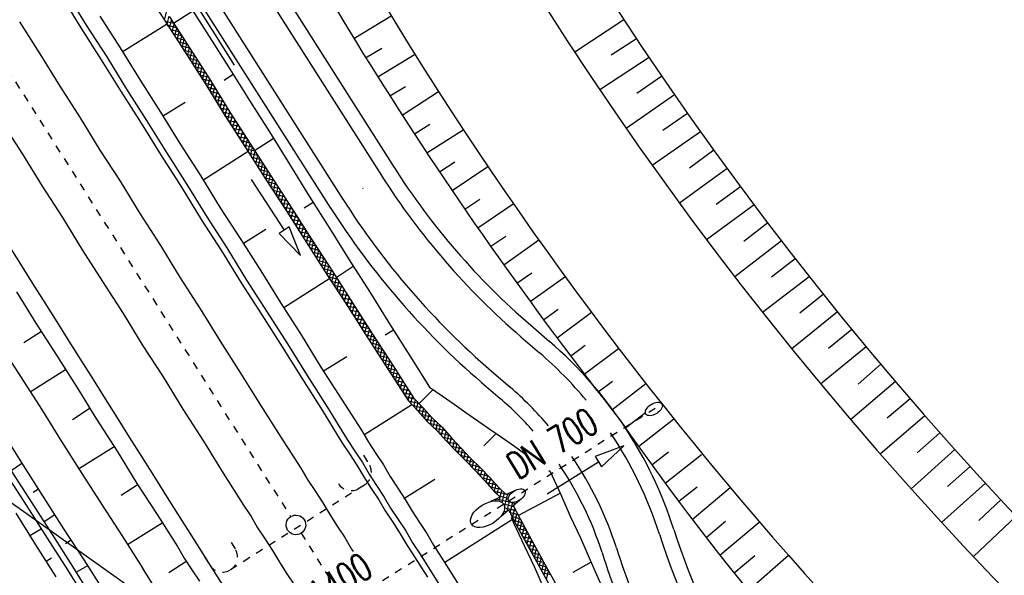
# Model space of a CAD drawing. Extents: x 448150 to 449332, y 437108 to 438384.
# Tile 105 of 172: x 448606 to 448672, y 437634 to 437671. Entities that reach past the tile are written whole.
import ezdxf

# ---------------------------------------------------------------- set-up
doc = ezdxf.new("R2010")
doc.units = 0
doc.header["$LTSCALE"] = 2
doc.header["$MEASUREMENT"] = 0
for name, pattern in [('ACAD_ISO05W100', [0.5, 0.25, -0.25]), ('ACAD_ISO10W100W', [0.5, 0.25, -0.25]), ('AUSGEZOGEN', [0]), ('STRICHLINIEX2', [0.5, 0.25, -0.25])]:
    doc.linetypes.add(name, pattern=pattern)
doc.layers.get('0').update_dxf_attribs({"linetype": 'AUSGEZOGEN'})
for name, color, linetype in [('DB-Bahnachse', 7, 'CONTINUOUS'), ('DB-Boeschungen', 15, 'CONTINUOUS'), ('DB-Durchlässe', 15, 'CONTINUOUS'), ('DB-Flussumverlegungen', 15, 'CONTINUOUS'), ('DB-Gleisachsen', 7, 'CONTINUOUS'), ('DB-GRABEN', 15, 'AUSGEZOGEN'), ('DB-Kabelanlagen', 15, 'CONTINUOUS'), ('DB-LS-Waende', 15, 'CONTINUOUS'), ('DB-Wegboeschungen', 15, 'CONTINUOUS'), ('DB-Wegdurchlässe', 15, 'CONTINUOUS'), ('DB-Wege', 15, 'CONTINUOUS'), ('FBRTOP', 250, 'AUSGEZOGEN'), ('SCHLITZRINNE', 200, 'AUSGEZOGEN'), ('STROMLTG', 4, 'AUSGEZOGEN')]:
    doc.layers.add(name, color=color, linetype=linetype)
doc.styles.add('ROMANS', font='romans.shx', dxfattribs={"width": 0.8})

# ---------------------------------------------------------------- blocks, each defined once
blk = doc.blocks.new('*X213')
at = {"color": 0, "linetype": 'ByBlock'}
for p, q in [((-434341, -433386), (-433806, -432851)), ((-433836, -432936), (-433896, -432875)), ((-437153, -433971), (-436676, -433494)), ((-436453, -433819), (-436758, -433514)), ((-436744, -433881), (-436252, -433388)), ((-436190, -433764), (-436503, -433451)), ((-436341, -433796), (-435844, -433299)), ((-435924, -433712), (-436248, -433387)), ((-435657, -433660), (-435988, -433329)), ((-435943, -433715), (-435441, -433214)), ((-435391, -433608), (-435725, -433274)), ((-435547, -433638), (-435042, -433133)), ((-435127, -433554), (-435463, -433218)), ((-434865, -433498), (-435199, -433164)), ((-435149, -433558), (-434647, -433056)), ((-434602, -433442), (-434932, -433112)), ((-434745, -433472), (-434240, -432967)), ((-434340, -433386), (-434666, -433060)), ((-434078, -433330), (-434400, -433008)), ((-433948, -433142), (-434147, -432943)), ((-440449, -434721), (-439892, -434165)), ((-440014, -434605), (-439486, -434077)), ((-439587, -434503), (-439918, -434172)), ((-439321, -434451), (-439661, -434111)), ((-439596, -434505), (-439091, -434000)), ((-439055, -434399), (-439395, -434059)), ((-439200, -434428), (-438696, -433923)), ((-438789, -434346), (-439128, -434007)), ((-438526, -434291), (-438862, -433955)), ((-438804, -434350), (-438300, -433846)), ((-438263, -434236), (-438596, -433903)), ((-438401, -434265), (-437904, -433768)), ((-438001, -434180), (-438330, -433851)), ((-437745, -434118), (-438063, -433799)), ((-437998, -434180), (-437501, -433683)), ((-437490, -434054), (-437799, -433745)), ((-437576, -434076), (-437098, -433598)), ((-437235, -433991), (-437536, -433690)), ((-436978, -433930), (-437273, -433635)), ((-436715, -433875), (-437013, -433577)), ((-448628, -435264), (-448218, -434853)), ((-448303, -435257), (-447892, -434846)), ((-447755, -435245), (-448148, -434852)), ((-447978, -435250), (-447566, -434838)), ((-447443, -435238), (-447837, -434844)), ((-447653, -435243), (-447241, -434831)), ((-447132, -435232), (-447526, -434837)), ((-447327, -435236), (-446915, -434824)), ((-446820, -435225), (-447215, -434830)), ((-447002, -435229), (-446590, -434817)), ((-446509, -435218), (-446903, -434824)), ((-446677, -435222), (-446265, -434810)), ((-446197, -435212), (-446592, -434817)), ((-446352, -435215), (-445940, -434803)), ((-445886, -435205), (-446280, -434810)), ((-446027, -435208), (-445615, -434796)), ((-445574, -435198), (-445969, -434804)), ((-445701, -435201), (-445290, -434789)), ((-445263, -435192), (-445657, -434797)), ((-445376, -435194), (-444964, -434782)), ((-444951, -435185), (-445346, -434790)), ((-445051, -435187), (-444639, -434775)), ((-444640, -435178), (-445034, -434784)), ((-444726, -435180), (-444314, -434768)), ((-444329, -435170), (-444723, -434777)), ((-444018, -435163), (-444411, -434770)), ((-444400, -435172), (-443989, -434761)), ((-443707, -435156), (-444100, -434763)), ((-444074, -435164), (-443664, -434754)), ((-443396, -435148), (-443788, -434757)), ((-443748, -435157), (-443338, -434747)), ((-443086, -435141), (-443477, -434750)), ((-443422, -435149), (-443013, -434740)), ((-442775, -435134), (-443165, -434743)), ((-443096, -435141), (-442688, -434733)), ((-442464, -435126), (-442854, -434737)), ((-442770, -435134), (-442347, -434710)), ((-442197, -435075), (-442542, -434730)), ((-442441, -435123), (-441944, -434625)), ((-441931, -435023), (-442261, -434692)), ((-442046, -435046), (-441541, -434541)), ((-441664, -434971), (-441999, -434637)), ((-441398, -434919), (-441736, -434582)), ((-441651, -434968), (-441146, -434464)), ((-441132, -434867), (-441472, -434527)), ((-441255, -434891), (-440750, -434386)), ((-440866, -434815), (-441206, -434475)), ((-440601, -434762), (-440939, -434423)), ((-440860, -434814), (-440327, -434281)), ((-440350, -434695), (-440673, -434371)), ((-440099, -434628), (-440421, -434306)), ((-439848, -434561), (-440169, -434239)), ((-472398, -435740), (-472792, -435346)), ((-472086, -435733), (-472481, -435338)), ((-472331, -435738), (-471919, -435326)), ((-471775, -435726), (-472169, -435332)), ((-472006, -435731), (-471594, -435319)), ((-471463, -435719), (-471858, -435325)), ((-471681, -435724), (-471269, -435312)), ((-471152, -435713), (-471546, -435318)), ((-471355, -435717), (-470943, -435305)), ((-470840, -435706), (-471235, -435312)), ((-471030, -435710), (-470618, -435298)), ((-470529, -435699), (-470923, -435305)), ((-470705, -435703), (-470293, -435291)), ((-470217, -435693), (-470612, -435298)), ((-470380, -435696), (-469968, -435284)), ((-469906, -435686), (-470300, -435291)), ((-470055, -435689), (-469636, -435271)), ((-469595, -435679), (-469989, -435285)), ((-469729, -435682), (-469303, -435256)), ((-469284, -435671), (-469682, -435273)), ((-469403, -435674), (-468969, -435240)), ((-468973, -435664), (-469378, -435259)), ((-469077, -435667), (-468636, -435225)), ((-468662, -435657), (-469074, -435245)), ((-468351, -435650), (-468769, -435231)), ((-468752, -435659), (-468303, -435210)), ((-468040, -435642), (-468465, -435218)), ((-468426, -435651), (-467969, -435195)), ((-467729, -435635), (-468161, -435204)), ((-468100, -435644), (-467636, -435180)), ((-467418, -435628), (-467856, -435190)), ((-467774, -435636), (-467318, -435180)), ((-467101, -435627), (-467552, -435176)), ((-467448, -435628), (-467005, -435185)), ((-466783, -435627), (-467229, -435181)), ((-467129, -435627), (-466692, -435190)), ((-466465, -435626), (-466905, -435187)), ((-466810, -435627), (-466379, -435196)), ((-466148, -435626), (-466581, -435192)), ((-466491, -435626), (-466067, -435201)), ((-465830, -435625), (-466257, -435198)), ((-466173, -435626), (-465754, -435207)), ((-465512, -435625), (-465933, -435204)), ((-465854, -435625), (-465441, -435212)), ((-465195, -435624), (-465609, -435209)), ((-465535, -435625), (-465128, -435218)), ((-464878, -435623), (-465286, -435215)), ((-465217, -435624), (-464811, -435218)), ((-464566, -435616), (-464962, -435221)), ((-464897, -435623), (-464486, -435211)), ((-464255, -435609), (-464649, -435215)), ((-464572, -435616), (-464160, -435204)), ((-463943, -435603), (-464338, -435208)), ((-464247, -435609), (-463835, -435197)), ((-463632, -435596), (-464026, -435201)), ((-463922, -435602), (-463510, -435190)), ((-463320, -435589), (-463715, -435195)), ((-463597, -435595), (-463185, -435183)), ((-463009, -435583), (-463403, -435188)), ((-463272, -435588), (-462860, -435176)), ((-462697, -435576), (-463092, -435181)), ((-462946, -435581), (-462534, -435169)), ((-462386, -435569), (-462780, -435175)), ((-462621, -435574), (-462209, -435162)), ((-462074, -435563), (-462469, -435168)), ((-462296, -435567), (-461884, -435155)), ((-461763, -435556), (-462157, -435161)), ((-461971, -435560), (-461559, -435148)), ((-461451, -435549), (-461846, -435155)), ((-461646, -435553), (-461234, -435141)), ((-461140, -435543), (-461534, -435148)), ((-461320, -435546), (-460909, -435134)), ((-460828, -435536), (-461223, -435141)), ((-460995, -435539), (-460583, -435127)), ((-460517, -435529), (-460911, -435135)), ((-460670, -435532), (-460258, -435120)), ((-460205, -435522), (-460600, -435128)), ((-460345, -435525), (-459933, -435114)), ((-459894, -435516), (-460288, -435121)), ((-460020, -435518), (-459608, -435107)), ((-459583, -435508), (-459977, -435114)), ((-459694, -435511), (-459283, -435100)), ((-459272, -435501), (-459665, -435108)), ((-459368, -435503), (-458957, -435093)), ((-458961, -435494), (-459354, -435101)), ((-459042, -435496), (-458632, -435086)), ((-458650, -435487), (-459042, -435094)), ((-458339, -435479), (-458731, -435088)), ((-458717, -435488), (-458307, -435079)), ((-458028, -435472), (-458419, -435081)), ((-458391, -435480), (-457982, -435072)), ((-457717, -435465), (-458108, -435074)), ((-458065, -435473), (-457657, -435065)), ((-457406, -435457), (-457796, -435068)), ((-457739, -435465), (-457331, -435057)), ((-457095, -435451), (-457485, -435061)), ((-457413, -435457), (-457005, -435050)), ((-456783, -435444), (-457174, -435054)), ((-457088, -435451), (-456680, -435042)), ((-456472, -435437), (-456863, -435046)), ((-456763, -435444), (-456354, -435035)), ((-456160, -435431), (-456552, -435039)), ((-456438, -435437), (-456028, -435027)), ((-455849, -435424), (-456241, -435032)), ((-456112, -435430), (-455702, -435019)), ((-455537, -435417), (-455930, -435025)), ((-455787, -435423), (-455376, -435012)), ((-455226, -435411), (-455619, -435017)), ((-455462, -435416), (-455050, -435004)), ((-454914, -435404), (-455308, -435010)), ((-455137, -435409), (-454725, -434997)), ((-454603, -435397), (-454997, -435003)), ((-454812, -435402), (-454400, -434990)), ((-454291, -435390), (-454686, -434996)), ((-454487, -435395), (-454075, -434983)), ((-453980, -435384), (-454374, -434989)), ((-454161, -435388), (-453749, -434976)), ((-453668, -435377), (-454063, -434982)), ((-453836, -435381), (-453424, -434969)), ((-453357, -435370), (-453751, -434976)), ((-453511, -435374), (-453099, -434962)), ((-453045, -435364), (-453440, -434969)), ((-453186, -435367), (-452774, -434955)), ((-452734, -435357), (-453128, -434962)), ((-452861, -435360), (-452449, -434948)), ((-452422, -435350), (-452817, -434956)), ((-452535, -435353), (-452123, -434941)), ((-452111, -435343), (-452505, -434949)), ((-452210, -435345), (-451798, -434934)), ((-451800, -435336), (-452194, -434942)), ((-451884, -435338), (-451473, -434927)), ((-451490, -435328), (-451882, -434936)), ((-451179, -435321), (-451571, -434929)), ((-451558, -435330), (-451148, -434920)), ((-450868, -435314), (-451259, -434922)), ((-451232, -435322), (-450823, -434913)), ((-450557, -435306), (-450948, -434916)), ((-450906, -435315), (-450498, -434906)), ((-450246, -435299), (-450636, -434909)), ((-450581, -435307), (-450172, -434899)), ((-449935, -435292), (-450325, -434902)), ((-450255, -435299), (-449847, -434892)), ((-449624, -435285), (-450013, -434895)), ((-449929, -435292), (-449521, -434884)), ((-449312, -435278), (-449702, -434888)), ((-449604, -435285), (-449195, -434876)), ((-449001, -435272), (-449391, -434881)), ((-449278, -435278), (-448869, -434869)), ((-448689, -435265), (-449080, -434874)), ((-448953, -435271), (-448544, -434861)), ((-448378, -435258), (-448770, -434866)), ((-448066, -435252), (-448459, -434859))]:
    blk.add_line(p, q, dxfattribs=at)
blk = doc.blocks.new('*X214')
at = {"color": 0, "linetype": 'ByBlock'}
for p, q in [((-432699, -433017), (-432527, -432845)), ((-432579, -433215), (-432232, -432868)), ((-432309, -433263), (-431937, -432891)), ((-432014, -433287), (-431634, -432907)), ((-431714, -433305), (-431331, -432922)), ((-431410, -433319), (-431027, -432936)), ((-431106, -433333), (-430723, -432951)), ((-430802, -433348), (-430420, -432965)), ((-430498, -433362), (-430116, -432980)), ((-430194, -433376), (-429812, -432994)), ((-429890, -433390), (-429508, -433008)), ((-429586, -433405), (-429204, -433022)), ((-429282, -433419), (-428900, -433037)), ((-428979, -433433), (-428596, -433051)), ((-428675, -433448), (-428292, -433065)), ((-428371, -433462), (-427988, -433080)), ((-428067, -433476), (-427684, -433094))]:
    blk.add_line(p, q, dxfattribs=at)
blk = doc.blocks.new('*X215')
at = {"color": 0, "linetype": 'ByBlock'}
for p, q in [((-432229, -433270), (-432664, -432834)), ((-431884, -433297), (-432319, -432861)), ((-431550, -433312), (-431974, -432889)), ((-431216, -433328), (-431637, -432907)), ((-430882, -433344), (-431303, -432923)), ((-430548, -433360), (-430969, -432939)), ((-430214, -433375), (-430635, -432955)), ((-429880, -433391), (-430300, -432971)), ((-429547, -433407), (-429967, -432987)), ((-429213, -433422), (-429633, -433002)), ((-428879, -433438), (-429299, -433018)), ((-428545, -433454), (-428965, -433034)), ((-428211, -433469), (-428631, -433049)), ((-427877, -433485), (-428297, -433065)), ((-427543, -433501), (-427963, -433081))]:
    blk.add_line(p, q, dxfattribs=at)
blk = doc.blocks.new('*X227')
at = {"color": 0, "linetype": 'ByBlock'}
for p, q in [((-433928, -433292), (-433478, -432841)), ((-433844, -433526), (-433172, -432854)), ((-433743, -432789), (-433604, -432650)), ((-433091, -433363), (-433734, -432719)), ((-433654, -432481), (-433696, -432440)), ((-433693, -432420), (-433668, -432395)), ((-433312, -433312), (-432822, -432822)), ((-433126, -432807), (-432919, -432600)), ((-432574, -433243), (-433078, -432739)), ((-432923, -432576), (-432994, -432505)), ((-432974, -432337), (-432964, -432328)), ((-433825, -433264), (-433948, -433141)), ((-433433, -433338), (-433836, -432936)), ((-433624, -433466), (-433811, -433279)), ((-432794, -433341), (-433240, -432896)), ((-433062, -433380), (-432699, -433017)), ((-432894, -433530), (-432781, -433418)), ((-432604, -433240), (-432579, -433215)), ((-433895, -433895), (-433872, -433872)), ((-433867, -433859), (-433887, -433839)), ((-433763, -433645), (-433849, -433559)), ((-432730, -433724), (-432826, -433628)), ((-432770, -433725), (-432735, -433690))]:
    blk.add_line(p, q, dxfattribs=at)

msp = doc.modelspace()

# ---------------------------------------------------------------- hatches: boundary and pattern name
at = {"layer": 'SCHLITZRINNE'}
h = msp.add_hatch(dxfattribs=at)
h.set_pattern_fill('_USER', color=256, scale=1.5, angle=45, style=0, pattern_type=0)
h.set_pattern_definition([(0.19809, (448696.2442, 437758.0261), (-0.005186, 1.499991), [])])
edge = h.paths.add_edge_path()
edge.add_arc((450103.943, 439168.643), 1992.851, 225.253931, 225.326505)
edge.add_arc((450104.379, 439169.084), 1993.471, 225.326505, 225.685513)
edge.add_arc((450114.112, 439179.052), 2007.404, 225.685514, 226.043274)
edge.add_arc((450116.374, 439181.397), 2010.661, 226.043274, 226.400342)
edge.add_arc((450108.345, 439172.967), 1999.019, 226.400342, 226.758448)
edge.add_arc((450107.359, 439171.918), 1997.58, 226.758448, 227.116898)
edge.add_arc((450114.22, 439179.306), 2007.663, 227.116898, 227.474446)
edge.add_arc((450112.044, 439176.933), 2004.443, 227.474446, 227.83238)
edge.add_arc((450107.824, 439172.273), 1998.156, 227.83238, 228.190877)
edge.add_arc((450107.663, 439172.094), 1997.915, 228.190877, 228.549748)
edge.add_arc((450107.034, 439171.381), 1996.965, 228.549748, 228.908704)
edge.add_arc((450111.572, 439176.585), 2003.869, 228.908704, 229.265964)
edge.add_arc((450119.093, 439185.318), 2015.394, 229.265964, 229.6222)
edge.add_arc((450115.134, 439180.663), 2009.284, 229.6222, 229.979919)
edge.add_arc((450101.808, 439164.793), 1988.56, 229.979919, 230.339497)
edge.add_arc((450135.905, 439205.921), 2041.985, 230.339497, 230.699144)
edge.add_arc((450015.788, 439059.171), 1852.343, 230.699144, 231.076753)
edge.add_arc((450440.038, 439584.513), 2527.6, 231.076753, 231.41321)
edge.add_arc((449605.176, 438538.206), 1189.037, 231.413211, 231.903765)
edge.add_arc((451876.599, 441435.451), 4870.53, 231.903765, 232.054115)
edge.add_arc((449764.385, 438726.671), 1435.572, 232.054115, 232.331051)
edge.add_arc((663048.573, 714993.472), 350453.466, 232.33105148, 232.33182369)
edge.add_arc((452105.708, 441751.773), 5260.885, 232.331837, 232.33814)
edge.add_arc((1083717.784, 1260087.558), 1038995.508, 232.338139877, 232.338829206)
edge.add_arc((362297.748, 325361.769), 141749.668, 52.33595822, 52.34101086, ccw=False)
edge.add_arc((130991.073, 25697.409), 520301.522, 52.33458173, 52.33595822, ccw=False)
edge.add_arc((597397.743, 629905.021), 242982.187, 232.33379622, 232.33674373)
edge.add_arc((1091510.304, 1270060.009), 1051651.236, 232.336743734, 232.337424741)
edge.add_arc((63904.407, -61307.138), 630166.935, 52.33651599, 52.337652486, ccw=False)
edge.add_line((448950.678, 437541.271), (448965.933, 437529.496))
edge.add_arc((450103.943, 439168.643), 1993.351, 225.253931, 225.326505)
edge.add_arc((450104.379, 439169.084), 1993.971, 225.326505, 225.633952)
h = msp.add_hatch(dxfattribs=at)
h.set_pattern_fill('_USER', color=256, scale=1.5, angle=45, style=0, pattern_type=0)
h.set_pattern_definition([(1.0848, (448717.7677, 437736.8698), (-0.0283982, 1.4997312), [])])
edge = h.paths.add_edge_path()
edge.add_arc((450104.379, 439169.084), 1993.971, 225.677136, 225.685513)
edge.add_arc((450114.112, 439179.052), 2007.904, 225.685514, 226.043274)
edge.add_arc((450116.374, 439181.397), 2011.161, 226.043274, 226.348764)
edge.add_arc((450103.943, 439168.643), 1992.851, 225.253931, 225.326505)
edge.add_arc((450104.379, 439169.084), 1993.471, 225.326505, 225.685513)
edge.add_arc((450114.112, 439179.052), 2007.404, 225.685514, 226.043274)
edge.add_arc((450116.374, 439181.397), 2010.661, 226.043274, 226.400342)
edge.add_arc((450108.345, 439172.967), 1999.019, 226.400342, 226.758448)
edge.add_arc((450107.359, 439171.918), 1997.58, 226.758448, 227.116898)
edge.add_arc((450114.22, 439179.306), 2007.663, 227.116898, 227.474446)
edge.add_arc((450112.044, 439176.933), 2004.443, 227.474446, 227.83238)
edge.add_arc((450107.824, 439172.273), 1998.156, 227.83238, 228.190877)
edge.add_arc((450107.663, 439172.094), 1997.915, 228.190877, 228.549748)
edge.add_arc((450107.034, 439171.381), 1996.965, 228.549748, 228.908704)
edge.add_arc((450111.572, 439176.585), 2003.869, 228.908704, 229.265964)
edge.add_arc((450119.093, 439185.318), 2015.394, 229.265964, 229.6222)
edge.add_arc((450115.134, 439180.663), 2009.284, 229.6222, 229.979919)
edge.add_arc((450101.808, 439164.793), 1988.56, 229.979919, 230.339497)
edge.add_arc((450135.905, 439205.921), 2041.985, 230.339497, 230.699144)
edge.add_arc((450015.788, 439059.171), 1852.343, 230.699144, 231.076753)
edge.add_arc((450440.038, 439584.513), 2527.6, 231.076753, 231.41321)
edge.add_arc((449605.176, 438538.206), 1189.037, 231.413211, 231.903765)
edge.add_arc((451876.599, 441435.451), 4870.53, 231.903765, 232.054115)
edge.add_arc((449764.385, 438726.671), 1435.572, 232.054115, 232.331051)
edge.add_arc((663048.573, 714993.472), 350453.466, 232.33105148, 232.33182369)
edge.add_arc((452105.708, 441751.773), 5260.885, 232.331837, 232.33814)
edge.add_arc((1083717.784, 1260087.558), 1038995.508, 232.338139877, 232.338829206)
edge.add_arc((362297.748, 325361.769), 141749.668, 52.33595822, 52.34101086, ccw=False)
edge.add_arc((130991.073, 25697.409), 520301.522, 52.33458173, 52.33595822, ccw=False)
edge.add_arc((597397.743, 629905.021), 242982.187, 232.33379622, 232.33674373)
edge.add_arc((1091510.304, 1270060.009), 1051651.236, 232.336743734, 232.337424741)
edge.add_arc((63904.407, -61307.138), 630166.935, 52.33651599, 52.337652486, ccw=False)
edge.add_line((448950.678, 437541.271), (448965.933, 437529.496))
h = msp.add_hatch(dxfattribs=at)
h.set_pattern_fill('_USER', color=256, scale=1.5, angle=45, style=0, pattern_type=0)
h.set_pattern_definition([(1.92282, (448737.9663, 437717.5835), (-0.05033, 1.4991554), [])])
edge = h.paths.add_edge_path()
edge.add_arc((450116.374, 439181.397), 2011.161, 226.391578, 226.400342)
edge.add_arc((450108.345, 439172.967), 1999.519, 226.400342, 226.758448)
edge.add_arc((450107.359, 439171.918), 1998.08, 226.758448, 227.116898)
edge.add_arc((450114.22, 439179.306), 2008.163, 227.116898, 227.474446)
edge.add_arc((450112.044, 439176.933), 2004.943, 227.474446, 227.83238)
edge.add_arc((450107.824, 439172.273), 1998.656, 227.83238, 228.068653)
edge.add_arc((450103.943, 439168.643), 1992.851, 225.253931, 225.326505)
edge.add_arc((450104.379, 439169.084), 1993.471, 225.326505, 225.685513)
edge.add_arc((450114.112, 439179.052), 2007.404, 225.685514, 226.043274)
edge.add_arc((450116.374, 439181.397), 2010.661, 226.043274, 226.400342)
edge.add_arc((450108.345, 439172.967), 1999.019, 226.400342, 226.758448)
edge.add_arc((450107.359, 439171.918), 1997.58, 226.758448, 227.116898)
edge.add_arc((450114.22, 439179.306), 2007.663, 227.116898, 227.474446)
edge.add_arc((450112.044, 439176.933), 2004.443, 227.474446, 227.83238)
edge.add_arc((450107.824, 439172.273), 1998.156, 227.83238, 228.190877)
edge.add_arc((450107.663, 439172.094), 1997.915, 228.190877, 228.549748)
edge.add_arc((450107.034, 439171.381), 1996.965, 228.549748, 228.908704)
edge.add_arc((450111.572, 439176.585), 2003.869, 228.908704, 229.265964)
edge.add_arc((450119.093, 439185.318), 2015.394, 229.265964, 229.6222)
edge.add_arc((450115.134, 439180.663), 2009.284, 229.6222, 229.979919)
edge.add_arc((450101.808, 439164.793), 1988.56, 229.979919, 230.339497)
edge.add_arc((450135.905, 439205.921), 2041.985, 230.339497, 230.699144)
edge.add_arc((450015.788, 439059.171), 1852.343, 230.699144, 231.076753)
edge.add_arc((450440.038, 439584.513), 2527.6, 231.076753, 231.41321)
edge.add_arc((449605.176, 438538.206), 1189.037, 231.413211, 231.903765)
edge.add_arc((451876.599, 441435.451), 4870.53, 231.903765, 232.054115)
edge.add_arc((449764.385, 438726.671), 1435.572, 232.054115, 232.331051)
edge.add_arc((663048.573, 714993.472), 350453.466, 232.33105148, 232.33182369)
edge.add_arc((452105.708, 441751.773), 5260.885, 232.331837, 232.33814)
edge.add_arc((1083717.784, 1260087.558), 1038995.508, 232.338139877, 232.338829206)
edge.add_arc((362297.748, 325361.769), 141749.668, 52.33595822, 52.34101086, ccw=False)
edge.add_arc((130991.073, 25697.409), 520301.522, 52.33458173, 52.33595822, ccw=False)
edge.add_arc((597397.743, 629905.021), 242982.187, 232.33379622, 232.33674373)
edge.add_arc((1091510.304, 1270060.009), 1051651.236, 232.336743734, 232.337424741)
edge.add_arc((63904.407, -61307.138), 630166.935, 52.33651599, 52.337652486, ccw=False)
edge.add_line((448950.678, 437541.271), (448965.933, 437529.496))
h = msp.add_hatch(dxfattribs=at)
h.set_pattern_fill('_USER', color=256, scale=1.5, angle=45, style=0, pattern_type=0)
h.set_pattern_definition([(5.43336, (448830.8072, 437635.437), (-0.142032, 1.4932605), [])])
edge = h.paths.add_edge_path()
edge.add_arc((450115.134, 439180.663), 2009.784, 229.703318, 229.979919)
edge.add_arc((450101.808, 439164.793), 1989.06, 229.979919, 230.339497)
edge.add_arc((450135.905, 439205.921), 2042.485, 230.339497, 230.699144)
edge.add_arc((450015.788, 439059.171), 1852.843, 230.699144, 231.076753)
edge.add_arc((450440.038, 439584.513), 2528.1, 231.076753, 231.211068)
edge.add_arc((450103.943, 439168.643), 1992.851, 225.253931, 225.326505)
edge.add_arc((450104.379, 439169.084), 1993.471, 225.326505, 225.685513)
edge.add_arc((450114.112, 439179.052), 2007.404, 225.685514, 226.043274)
edge.add_arc((450116.374, 439181.397), 2010.661, 226.043274, 226.400342)
edge.add_arc((450108.345, 439172.967), 1999.019, 226.400342, 226.758448)
edge.add_arc((450107.359, 439171.918), 1997.58, 226.758448, 227.116898)
edge.add_arc((450114.22, 439179.306), 2007.663, 227.116898, 227.474446)
edge.add_arc((450112.044, 439176.933), 2004.443, 227.474446, 227.83238)
edge.add_arc((450107.824, 439172.273), 1998.156, 227.83238, 228.190877)
edge.add_arc((450107.663, 439172.094), 1997.915, 228.190877, 228.549748)
edge.add_arc((450107.034, 439171.381), 1996.965, 228.549748, 228.908704)
edge.add_arc((450111.572, 439176.585), 2003.869, 228.908704, 229.265964)
edge.add_arc((450119.093, 439185.318), 2015.394, 229.265964, 229.6222)
edge.add_arc((450115.134, 439180.663), 2009.284, 229.6222, 229.979919)
edge.add_arc((450101.808, 439164.793), 1988.56, 229.979919, 230.339497)
edge.add_arc((450135.905, 439205.921), 2041.985, 230.339497, 230.699144)
edge.add_arc((450015.788, 439059.171), 1852.343, 230.699144, 231.076753)
edge.add_arc((450440.038, 439584.513), 2527.6, 231.076753, 231.41321)
edge.add_arc((449605.176, 438538.206), 1189.037, 231.413211, 231.903765)
edge.add_arc((451876.599, 441435.451), 4870.53, 231.903765, 232.054115)
edge.add_arc((449764.385, 438726.671), 1435.572, 232.054115, 232.331051)
edge.add_arc((663048.573, 714993.472), 350453.466, 232.33105148, 232.33182369)
edge.add_arc((452105.708, 441751.773), 5260.885, 232.331837, 232.33814)
edge.add_arc((1083717.784, 1260087.558), 1038995.508, 232.338139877, 232.338829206)
edge.add_arc((362297.748, 325361.769), 141749.668, 52.33595822, 52.34101086, ccw=False)
edge.add_arc((130991.073, 25697.409), 520301.522, 52.33458173, 52.33595822, ccw=False)
edge.add_arc((597397.743, 629905.021), 242982.187, 232.33379622, 232.33674373)
edge.add_arc((1091510.304, 1270060.009), 1051651.236, 232.336743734, 232.337424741)
edge.add_arc((63904.407, -61307.138), 630166.935, 52.33651599, 52.337652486, ccw=False)
edge.add_line((448950.678, 437541.271), (448965.933, 437529.496))

# ---------------------------------------------------------------- linework, layer by layer
at = {"layer": 'DB-Bahnachse', "linetype": 'ACAD_ISO10W100W'}
for p, q in [((448597.918, 437679.69), (448624.177, 437638.196)), ((448624.873, 437637.098), (448626.737, 437634.151))]:
    msp.add_line(p, q, dxfattribs=at)
at = {"layer": 'DB-Bahnachse', "linetype": 'Continuous'}
msp.add_ellipse((448624.525, 437637.647), major_axis=(-0.46, 0.46), ratio=1, start_param=2.905619, end_param=9.188804, dxfattribs=at)
at = {"layer": 'DB-Boeschungen', "linetype": 'Continuous'}
for p, q in [((448614.457, 437673.217), (448615.814, 437671.103)), ((448617.439, 437672.099), (448618.774, 437670.03)), ((448611.519, 437671.383), (448612.876, 437669.269)), ((448616.419, 437670.906), (448617.688, 437671.721)), ((448613.013, 437669.002), (448615.95, 437670.836)), ((448615.814, 437671.103), (448617.172, 437668.989)), ((448615.814, 437671.103), (448617.172, 437668.989)), ((448615.996, 437670.747), (448616.04, 437670.769)), ((448618.774, 437670.03), (448620.132, 437667.916)), ((448612.876, 437669.269), (448614.19, 437667.133)), ((448617.172, 437668.989), (448618.507, 437666.919)), ((448617.172, 437668.989), (448618.507, 437666.919)), ((448620.381, 437667.537), (448619.758, 437667.108)), ((448620.132, 437667.916), (448621.445, 437665.779)), ((448614.19, 437667.133), (448615.547, 437665.019)), ((448618.507, 437666.919), (448619.82, 437664.783)), ((448618.507, 437666.919), (448619.82, 437664.783)), ((448615.684, 437664.751), (448617.175, 437665.679)), ((448621.445, 437665.779), (448622.78, 437663.709)), ((448615.547, 437665.019), (448616.838, 437662.926)), ((448619.82, 437664.783), (448621.178, 437662.669)), ((448619.82, 437664.783), (448621.178, 437662.669)), ((448622.78, 437663.709), (448624.093, 437661.573)), ((448616.838, 437662.926), (448618.196, 437660.812)), ((448621.783, 437662.472), (448623.007, 437663.264)), ((448618.354, 437660.501), (448621.359, 437662.424)), ((448621.178, 437662.669), (448622.536, 437660.555)), ((448621.178, 437662.669), (448622.536, 437660.555)), ((448624.093, 437661.573), (448625.406, 437659.436)), ((448618.196, 437660.812), (448619.509, 437658.676)), ((448622.536, 437660.555), (448623.871, 437658.485)), ((448622.536, 437660.555), (448623.871, 437658.485)), ((448625.678, 437659.013), (448625.077, 437658.651)), ((448625.406, 437659.436), (448626.764, 437657.322)), ((448619.509, 437658.676), (448620.866, 437656.562)), ((448623.871, 437658.485), (448625.228, 437656.371)), ((448623.871, 437658.485), (448625.228, 437656.371)), ((448621.047, 437656.317), (448622.538, 437657.245)), ((448626.764, 437657.322), (448628.054, 437655.23)), ((448620.866, 437656.562), (448622.201, 437654.492)), ((448625.228, 437656.371), (448626.586, 437654.257)), ((448625.228, 437656.371), (448626.586, 437654.257)), ((448628.054, 437655.23), (448629.412, 437653.116)), ((448622.201, 437654.492), (448623.515, 437652.356)), ((448627.191, 437654.061), (448628.326, 437654.807)), ((448623.718, 437652.066), (448626.767, 437654.013)), ((448626.586, 437654.257), (448627.921, 437652.188)), ((448626.586, 437654.257), (448627.921, 437652.188)), ((448605.991, 437653.107), (448607.281, 437651.015)), ((448629.412, 437653.116), (448630.725, 437650.979)), ((448623.515, 437652.356), (448624.872, 437650.242)), ((448627.921, 437652.188), (448629.279, 437650.074)), ((448627.921, 437652.188), (448629.279, 437650.074)), ((448607.665, 437650.481), (448606.486, 437649.712)), ((448607.281, 437651.015), (448608.639, 437648.901)), ((448630.997, 437650.556), (448630.44, 437650.217)), ((448630.725, 437650.979), (448632.083, 437648.865)), ((448624.872, 437650.242), (448626.185, 437648.105)), ((448629.279, 437650.074), (448630.636, 437647.96)), ((448629.279, 437650.074), (448630.636, 437647.96)), ((448604.944, 437649.544), (448606.302, 437647.43)), ((448608.639, 437648.901), (448609.997, 437646.787)), ((448626.366, 437647.86), (448627.902, 437648.811)), ((448632.083, 437648.865), (448633.374, 437646.773)), ((448609.25, 437647.922), (448606.913, 437646.451)), ((448626.185, 437648.105), (448627.543, 437645.991)), ((448630.636, 437647.96), (448631.971, 437645.89)), ((448630.636, 437647.96), (448631.971, 437645.89)), ((448606.302, 437647.43), (448607.66, 437645.316)), ((448609.997, 437646.787), (448611.31, 437644.65)), ((448632.689, 437645.694), (448633.621, 437646.618)), ((448633.374, 437646.773), (448634.228, 437646.198)), ((448627.543, 437645.991), (448628.878, 437643.921)), ((448634.228, 437646.198), (448635.014, 437645.645)), ((448607.66, 437645.316), (448608.973, 437643.179)), ((448610.879, 437645.385), (448609.7, 437644.616)), ((448629.037, 437643.609), (448632.219, 437645.624)), ((448631.971, 437645.89), (448632.603, 437645.202)), ((448631.971, 437645.89), (448632.603, 437645.202)), ((448635.014, 437645.645), (448635.801, 437645.092)), ((448611.31, 437644.65), (448612.667, 437642.536)), ((448632.603, 437645.202), (448633.234, 437644.513)), ((448632.603, 437645.202), (448633.234, 437644.513)), ((448635.801, 437645.092), (448636.588, 437644.539)), ((448633.234, 437644.513), (448633.887, 437643.892)), ((448633.234, 437644.513), (448633.887, 437643.892)), ((448636.588, 437644.539), (448637.375, 437643.986)), ((448637.375, 437643.986), (448638.229, 437643.411)), ((448628.878, 437643.921), (448629.331, 437643.142)), ((448633.887, 437643.892), (448634.519, 437643.204)), ((448633.887, 437643.892), (448634.519, 437643.204)), ((448637.801, 437643.699), (448636.981, 437642.887)), ((448638.229, 437643.411), (448639.016, 437642.858)), ((448608.973, 437643.179), (448610.331, 437641.065)), ((448612.464, 437642.826), (448610.172, 437641.377)), ((448629.331, 437643.142), (448629.829, 437642.386)), ((448634.519, 437643.204), (448635.127, 437642.56)), ((448634.519, 437643.204), (448635.127, 437642.56)), ((448639.016, 437642.858), (448639.687, 437642.386)), ((448612.667, 437642.536), (448613.981, 437640.4)), ((448629.829, 437642.386), (448630.327, 437641.629)), ((448635.127, 437642.56), (448635.803, 437641.894)), ((448635.127, 437642.56), (448635.803, 437641.894)), ((448630.327, 437641.629), (448630.78, 437640.85)), ((448635.803, 437641.894), (448636.412, 437641.25)), ((448635.803, 437641.894), (448636.412, 437641.25)), ((448610.331, 437641.065), (448611.688, 437638.951)), ((448630.78, 437640.85), (448631.278, 437640.093)), ((448636.412, 437641.25), (448637.043, 437640.562)), ((448636.412, 437641.25), (448637.043, 437640.562)), ((448641.3, 437641.252), (448641.376, 437641.199)), ((448641.376, 437641.199), (448642.081, 437639.706)), ((448614.071, 437640.333), (448612.936, 437639.587)), ((448613.981, 437640.4), (448615.316, 437638.33)), ((448631.278, 437640.093), (448631.775, 437639.337)), ((448631.685, 437639.403), (448633.733, 437640.671)), ((448637.043, 437640.562), (448637.675, 437639.874)), ((448637.043, 437640.562), (448637.675, 437639.874)), ((448637.675, 437639.874), (448637.707, 437639.843)), ((448637.675, 437639.874), (448637.707, 437639.843)), ((448639.274, 437638.276), (448642.058, 437639.75)), ((448642.081, 437639.706), (448642.718, 437638.235)), ((448611.688, 437638.951), (448613.023, 437636.882)), ((448631.775, 437639.337), (448632.228, 437638.558)), ((448615.316, 437638.33), (448616.673, 437636.216)), ((448632.228, 437638.558), (448632.726, 437637.801)), ((448638.798, 437638.166), (448638.965, 437637.781)), ((448638.873, 437638.071), (448638.918, 437638.094)), ((448642.718, 437638.235), (448643.4, 437636.786)), ((448615.655, 437637.774), (448613.363, 437636.325)), ((448632.726, 437637.801), (448633.201, 437637.089)), ((448634.401, 437635.175), (448638.896, 437638.027)), ((448638.965, 437637.781), (448639.67, 437636.288)), ((448613.023, 437636.882), (448614.381, 437634.768)), ((448633.201, 437637.089), (448633.654, 437636.31)), ((448643.4, 437636.786), (448644.037, 437635.315)), ((448616.673, 437636.216), (448617.126, 437635.437)), ((448633.654, 437636.31), (448634.514, 437634.952)), ((448639.67, 437636.288), (448640.351, 437634.84)), ((448618.757, 437627.73), (448614.354, 437634.809)), ((448617.284, 437635.237), (448616.105, 437634.468)), ((448617.126, 437635.437), (448617.624, 437634.68)), ((448634.518, 437634.955), (448641.372, 437624.137)), ((448640.351, 437634.84), (448640.989, 437633.369)), ((448644.105, 437635.182), (448642.881, 437634.502)), ((448644.037, 437635.315), (448644.697, 437633.8)), ((448617.624, 437634.68), (448618.122, 437633.924))]:
    msp.add_line(p, q, dxfattribs=at)
at = {"layer": 'DB-Durchlässe', "linetype": 'STRICHLINIEX2'}
msp.add_line((448617.596, 437625.932), (448638.298, 437639.033), dxfattribs=at)
at = {"layer": 'DB-Durchlässe', "linetype": 'Continuous'}
for centre, major_axis, ratio in [((448648.262, 437645.338), (0.532, 0.337), 0.556812), ((448639.168, 437639.585), (0.532, 0.337), 0.556812), ((448637.234, 437638.36), (1.074, 0.658), 0.555734)]:
    msp.add_ellipse(centre, major_axis=major_axis, ratio=ratio, dxfattribs=at)
at = {"layer": 'DB-Flussumverlegungen', "linetype": 'Continuous'}
for p, q in [((448628.372, 437669.9), (448630.839, 437671.404)), ((448646.279, 437671.133), (448643.021, 437668.99)), ((448647.107, 437669.883), (448645.437, 437668.784)), ((448629.14, 437668.612), (448630.227, 437669.249)), ((448629.957, 437667.353), (448632.401, 437668.843)), ((448629.153, 437668.619), (448629.161, 437668.624)), ((448647.944, 437668.637), (448644.67, 437666.484)), ((448648.787, 437667.397), (448647.144, 437666.257)), ((448630.761, 437666.086), (448631.786, 437666.711)), ((448631.572, 437664.824), (448633.987, 437666.375)), ((448649.639, 437666.162), (448646.435, 437663.938)), ((448650.494, 437664.929), (448648.855, 437663.792)), ((448632.389, 437663.566), (448633.399, 437664.215)), ((448633.214, 437662.313), (448635.608, 437663.851)), ((448651.365, 437663.708), (448648.145, 437661.474)), ((448652.239, 437662.489), (448650.632, 437661.298)), ((448634.046, 437661.064), (448635.056, 437661.713)), ((448634.885, 437659.821), (448637.252, 437661.42)), ((448653.121, 437661.275), (448649.973, 437658.972)), ((448654.007, 437660.064), (448652.396, 437658.886)), ((448635.73, 437658.582), (448636.725, 437659.253)), ((448636.583, 437657.347), (448638.931, 437658.934)), ((448654.907, 437658.865), (448651.744, 437656.551)), ((448655.811, 437657.668), (448654.234, 437656.438)), ((448637.442, 437656.118), (448638.437, 437656.79)), ((448638.309, 437654.893), (448640.631, 437656.542)), ((448656.723, 437656.476), (448653.634, 437654.096)), ((448657.639, 437655.288), (448656.058, 437654.07)), ((448639.182, 437653.673), (448640.161, 437654.368)), ((448640.062, 437652.459), (448642.368, 437654.096)), ((448658.554, 437654.099), (448655.464, 437651.72)), ((448659.503, 437652.937), (448657.942, 437651.686)), ((448640.949, 437651.249), (448641.928, 437651.944)), ((448641.843, 437650.044), (448644.123, 437651.745)), ((448660.444, 437651.768), (448657.414, 437649.312)), ((448661.392, 437650.606), (448659.838, 437649.347)), ((448642.744, 437648.844), (448643.705, 437649.562)), ((448643.651, 437647.649), (448645.917, 437649.34)), ((448662.347, 437649.45), (448659.303, 437646.982)), ((448663.31, 437648.299), (448661.803, 437646.984)), ((448644.565, 437646.46), (448645.527, 437647.177)), ((448645.485, 437645.275), (448647.726, 437647.03)), ((448664.28, 437647.154), (448661.312, 437644.624)), ((448665.253, 437646.013), (448663.735, 437644.718)), ((448646.387, 437644.076), (448647.698, 437645.102)), ((448647.254, 437642.85), (448649.59, 437644.679)), ((448666.241, 437644.884), (448663.259, 437642.341)), ((448667.232, 437643.757), (448665.731, 437642.435)), ((448668.23, 437642.637), (448665.326, 437640.034)), ((448648.13, 437641.631), (448649.233, 437642.494)), ((448649.015, 437640.419), (448651.425, 437642.305)), ((448669.231, 437641.52), (448667.745, 437640.188)), ((448649.909, 437639.213), (448651.129, 437640.169)), ((448650.812, 437638.016), (448653.326, 437640.129)), ((448670.246, 437640.416), (448667.328, 437637.8)), ((448671.265, 437639.314), (448669.803, 437637.949)), ((448672.29, 437638.219), (448669.452, 437635.545)), ((448651.725, 437636.824), (448653.011, 437637.905)), ((448652.648, 437635.639), (448655.256, 437637.833)), ((448653.578, 437634.462), (448654.95, 437635.615)), ((448654.518, 437633.293), (448657.186, 437635.644))]:
    msp.add_line(p, q, dxfattribs=at)
for centre, major_axis, start_param, end_param in [((448848.124, 437803.909), (173.595, 173.595), 2.551016, 3.294584), ((448848.124, 437803.909), (170.837, 170.837), 2.553062, 3.295083), ((448856.02, 437809.848), (188.956, 188.956), 2.719878, 2.914717), ((448848.124, 437803.909), (179.959, 179.959), 2.888732, 3.293758), ((448856.02, 437809.848), (188.956, 188.956), 2.914717, 3.023237), ((448805.746, 437755.777), (-137.609, 137.609), 1.393943, 1.752176)]:
    msp.add_ellipse(centre, major_axis=major_axis, ratio=1, start_param=start_param, end_param=end_param, dxfattribs=at)
at = {"layer": 'DB-Gleisachsen', "linetype": 'Continuous'}
for p, q in [((448606.19, 437670.998), (448607.548, 437668.884)), ((448607.548, 437668.884), (448608.861, 437666.747)), ((448608.861, 437666.747), (448610.219, 437664.633)), ((448605.033, 437664.348), (448606.391, 437662.234)), ((448610.219, 437664.633), (448611.532, 437662.496)), ((448606.391, 437662.234), (448607.704, 437660.097)), ((448611.532, 437662.496), (448612.867, 437660.427)), ((448612.867, 437660.427), (448614.18, 437658.29)), ((448607.704, 437660.097), (448609.039, 437658.028)), ((448609.039, 437658.028), (448610.352, 437655.891)), ((448614.18, 437658.29), (448615.538, 437656.176)), ((448610.352, 437655.891), (448611.71, 437653.777)), ((448615.538, 437656.176), (448616.851, 437654.039)), ((448611.71, 437653.777), (448613.068, 437651.663)), ((448616.851, 437654.039), (448618.186, 437651.97)), ((448618.186, 437651.97), (448619.499, 437649.833)), ((448613.068, 437651.663), (448614.381, 437649.526)), ((448619.499, 437649.833), (448620.857, 437647.719)), ((448614.381, 437649.526), (448615.716, 437647.457)), ((448615.716, 437647.457), (448617.029, 437645.32)), ((448620.857, 437647.719), (448622.17, 437645.583)), ((448617.029, 437645.32), (448618.387, 437643.206)), ((448622.17, 437645.583), (448623.528, 437643.469)), ((448623.528, 437643.469), (448624.863, 437641.399)), ((448618.387, 437643.206), (448619.7, 437641.069)), ((448624.863, 437641.399), (448625.316, 437640.62)), ((448619.7, 437641.069), (448621.058, 437638.955)), ((448625.316, 437640.62), (448625.814, 437639.863)), ((448625.814, 437639.863), (448626.311, 437639.107)), ((448621.058, 437638.955), (448621.555, 437638.199)), ((448626.311, 437639.107), (448626.765, 437638.328)), ((448621.555, 437638.199), (448621.986, 437637.464)), ((448626.765, 437638.328), (448627.262, 437637.571)), ((448621.986, 437637.464), (448622.484, 437636.708)), ((448627.262, 437637.571), (448627.76, 437636.815)), ((448627.76, 437636.815), (448628.213, 437636.035)), ((448622.484, 437636.708), (448622.981, 437635.951)), ((448622.981, 437635.951), (448623.434, 437635.172)), ((448628.213, 437636.035), (448628.315, 437635.88)), ((448623.434, 437635.172), (448623.932, 437634.415)), ((448623.932, 437634.415), (448624.43, 437633.659))]:
    msp.add_line(p, q, dxfattribs=at)
at = {"layer": 'DB-GRABEN', "linetype": 'Continuous'}
for p, q in [((448615.814, 437671.103), (448617.172, 437668.989)), ((448616.148, 437671.329), (448617.506, 437669.215)), ((448617.172, 437668.989), (448618.507, 437666.919)), ((448617.506, 437669.215), (448618.863, 437667.101)), ((448618.507, 437666.919), (448619.82, 437664.783)), ((448618.863, 437667.101), (448620.154, 437665.009)), ((448620.154, 437665.009), (448621.512, 437662.895)), ((448619.82, 437664.783), (448621.178, 437662.669)), ((448621.512, 437662.895), (448622.869, 437660.781)), ((448621.178, 437662.669), (448622.536, 437660.555)), ((448621.561, 437660.544), (448623.745, 437657.193)), ((448622.536, 437660.555), (448623.871, 437658.485)), ((448622.869, 437660.781), (448624.227, 437658.667)), ((448623.871, 437658.485), (448625.228, 437656.371)), ((448624.227, 437658.667), (448625.562, 437656.597)), ((448623.745, 437657.193), (448623.41, 437656.974)), ((448624.081, 437657.411), (448623.745, 437657.193)), ((448624.838, 437655.517), (448624.081, 437657.411)), ((448623.41, 437656.974), (448624.838, 437655.517)), ((448625.228, 437656.371), (448626.586, 437654.257)), ((448625.562, 437656.597), (448626.92, 437654.483)), ((448626.92, 437654.483), (448628.277, 437652.369)), ((448626.586, 437654.257), (448627.921, 437652.188)), ((448627.921, 437652.188), (448629.279, 437650.074)), ((448628.277, 437652.369), (448629.612, 437650.3)), ((448629.279, 437650.074), (448630.636, 437647.96)), ((448629.612, 437650.3), (448630.97, 437648.186)), ((448630.636, 437647.96), (448631.971, 437645.89)), ((448630.97, 437648.186), (448632.328, 437646.072)), ((448632.328, 437646.072), (448632.937, 437645.428)), ((448631.971, 437645.89), (448632.603, 437645.202)), ((448632.937, 437645.428), (448633.568, 437644.739)), ((448632.603, 437645.202), (448633.234, 437644.513)), ((448633.568, 437644.739), (448634.221, 437644.118)), ((448633.234, 437644.513), (448633.887, 437643.892)), ((448634.221, 437644.118), (448634.852, 437643.43)), ((448605.095, 437643.759), (448606.408, 437641.623)), ((448633.887, 437643.892), (448634.519, 437643.204)), ((448634.852, 437643.43), (448635.484, 437642.741)), ((448634.519, 437643.204), (448635.127, 437642.56)), ((448635.484, 437642.741), (448636.092, 437642.098)), ((448635.127, 437642.56), (448635.803, 437641.894)), ((448636.092, 437642.098), (448636.768, 437641.432)), ((448606.36, 437641.709), (448605.648, 437641.234)), ((448606.408, 437641.623), (448607.766, 437639.508)), ((448635.803, 437641.894), (448636.412, 437641.25)), ((448636.768, 437641.432), (448637.377, 437640.788)), ((448605.314, 437641.008), (448606.672, 437638.894)), ((448605.648, 437641.234), (448607.006, 437639.12)), ((448636.412, 437641.25), (448637.043, 437640.562)), ((448637.377, 437640.788), (448638.008, 437640.1)), ((448637.043, 437640.562), (448637.675, 437639.874)), ((448638.008, 437640.1), (448638.472, 437639.658)), ((448607.446, 437640.018), (448607.113, 437639.792)), ((448607.766, 437639.508), (448609.124, 437637.394)), ((448638.081, 437639.487), (448637.419, 437639.196)), ((448637.675, 437639.874), (448638.081, 437639.487)), ((448638.981, 437639.881), (448638.472, 437639.658)), ((448606.672, 437638.894), (448608.03, 437636.78)), ((448607.006, 437639.12), (448608.364, 437637.006)), ((448638.942, 437638.928), (448639.356, 437639.288)), ((448638.942, 437638.928), (448639.388, 437638.053)), ((448605.96, 437638.419), (448607.251, 437636.327)), ((448608.533, 437638.327), (448607.821, 437637.852)), ((448638.128, 437638.22), (448638.631, 437638.658)), ((448638.631, 437638.658), (448639.054, 437637.827)), ((448639.054, 437637.827), (448639.825, 437636.424)), ((448639.388, 437638.053), (448640.181, 437636.605)), ((448607.623, 437637.358), (448606.888, 437636.928)), ((448608.03, 437636.78), (448609.388, 437634.666)), ((448608.364, 437637.006), (448609.721, 437634.892)), ((448609.124, 437637.394), (448610.459, 437635.325)), ((448607.251, 437636.327), (448608.608, 437634.213)), ((448609.619, 437636.635), (448609.24, 437636.387)), ((448639.825, 437636.424), (448640.596, 437635.021)), ((448640.181, 437636.605), (448640.952, 437635.203)), ((448607.975, 437635.237), (448608.308, 437635.463)), ((448609.721, 437634.892), (448611.035, 437632.755)), ((448610.705, 437634.944), (448609.926, 437634.491)), ((448610.459, 437635.325), (448611.817, 437633.211)), ((448640.596, 437635.021), (448641.367, 437633.618)), ((448640.952, 437635.203), (448641.723, 437633.8)), ((448609.388, 437634.666), (448610.678, 437632.574))]:
    msp.add_line(p, q, dxfattribs=at)
at = {"layer": 'DB-Kabelanlagen', "linetype": 'Continuous'}
for p, q in [((448608.95, 437672.741), (448610.264, 437670.604)), ((448609.307, 437672.923), (448610.62, 437670.786)), ((448610.62, 437670.786), (448611.978, 437668.672)), ((448610.264, 437670.604), (448611.621, 437668.49)), ((448611.621, 437668.49), (448612.935, 437666.353)), ((448611.978, 437668.672), (448613.291, 437666.535)), ((448612.935, 437666.353), (448614.27, 437664.284)), ((448613.291, 437666.535), (448614.626, 437664.466)), ((448614.27, 437664.284), (448615.583, 437662.147)), ((448614.626, 437664.466), (448615.939, 437662.329)), ((448615.939, 437662.329), (448617.297, 437660.215)), ((448615.583, 437662.147), (448616.94, 437660.033)), ((448616.94, 437660.033), (448618.254, 437657.896)), ((448617.297, 437660.215), (448618.61, 437658.078)), ((448618.254, 437657.896), (448619.589, 437655.827)), ((448618.61, 437658.078), (448619.945, 437656.009)), ((448619.589, 437655.827), (448620.902, 437653.69)), ((448619.945, 437656.009), (448621.258, 437653.872)), ((448621.258, 437653.872), (448622.616, 437651.758)), ((448620.902, 437653.69), (448622.26, 437651.576)), ((448622.26, 437651.576), (448623.617, 437649.462)), ((448622.616, 437651.758), (448623.974, 437649.644)), ((448623.617, 437649.462), (448624.908, 437647.37)), ((448623.974, 437649.644), (448625.264, 437647.552)), ((448624.908, 437647.37), (448626.265, 437645.256)), ((448625.264, 437647.552), (448626.622, 437645.438)), ((448626.265, 437645.256), (448627.579, 437643.119)), ((448626.622, 437645.438), (448627.935, 437643.301)), ((448627.935, 437643.301), (448628.433, 437642.545)), ((448627.579, 437643.119), (448628.076, 437642.363)), ((448628.076, 437642.363), (448628.574, 437641.606)), ((448628.433, 437642.545), (448628.931, 437641.788)), ((448628.574, 437641.606), (448629.027, 437640.827)), ((448628.931, 437641.788), (448629.384, 437641.009)), ((448629.027, 437640.827), (448629.525, 437640.071)), ((448629.384, 437641.009), (448629.881, 437640.252)), ((448629.525, 437640.071), (448630.022, 437639.314)), ((448629.881, 437640.252), (448630.379, 437639.496)), ((448630.379, 437639.496), (448630.809, 437638.761)), ((448630.022, 437639.314), (448630.453, 437638.579)), ((448630.809, 437638.761), (448631.307, 437638.005)), ((448630.453, 437638.579), (448630.951, 437637.823)), ((448630.951, 437637.823), (448631.448, 437637.066)), ((448631.307, 437638.005), (448631.805, 437637.248)), ((448631.448, 437637.066), (448631.901, 437636.287)), ((448631.805, 437637.248), (448632.258, 437636.469)), ((448631.901, 437636.287), (448632.399, 437635.531)), ((448632.258, 437636.469), (448632.756, 437635.713)), ((448632.399, 437635.531), (448633.259, 437634.173)), ((448632.756, 437635.713), (448633.616, 437634.355)), ((448633.616, 437634.355), (448634.476, 437632.998))]:
    msp.add_line(p, q, dxfattribs=at)
at = {"layer": 'DB-Kabelanlagen', "linetype": 'STRICHLINIEX2'}
for p, q in [((448629.001, 437642.262), (448629.375, 437641.67)), ((448629.065, 437640.291), (448620.193, 437634.675)), ((448620.23, 437636.474), (448620.497, 437636.051)), ((448618.438, 437635.577), (448618.813, 437634.986))]:
    msp.add_line(p, q, dxfattribs=at)
for centre, major_axis, start_param, end_param in [((448628.53, 437641.136), (-0.707, 0.707), 2.920425, 4.49139), ((448628.186, 437640.919), (0.707, 0.707), 2.92058, 4.491362), ((448619.652, 437635.516), (-0.707, 0.707), 2.920566, 4.491377), ((448619.658, 437635.52), (0.707, 0.707), 2.920594, 4.491221)]:
    msp.add_ellipse(centre, major_axis=major_axis, ratio=1, start_param=start_param, end_param=end_param, dxfattribs=at)
at = {"layer": 'DB-LS-Waende', "linetype": 'Continuous'}
for centre, major_axis, start_param, end_param in [((458333.601, 443764.766), (-6095.542, 9736.299), 1.565716, 1.574099), ((463223.723, 446865.72), (14609.057, 9224.151), 3.141898, 3.151359)]:
    msp.add_ellipse(centre, major_axis=major_axis, ratio=1, start_param=start_param, end_param=end_param, dxfattribs=at)
at = {"layer": 'DB-Wegboeschungen', "linetype": 'Continuous'}
for p, q in [((448617.773, 437672.325), (448619.13, 437670.211)), ((448619.13, 437670.211), (448620.421, 437668.119))]:
    msp.add_line(p, q, dxfattribs=at)
at = {"layer": 'DB-Wegdurchlässe', "linetype": 'STRICHLINIEX2'}
msp.add_line((448638.636, 437639.247), (448648.794, 437645.675), dxfattribs=at)
at = {"layer": 'DB-Wegdurchlässe', "linetype": 'Continuous'}
for p, q in [((448646.278, 437642.899), (448644.371, 437642.176)), ((448644.796, 437641.498), (448646.278, 437642.899)), ((448644.371, 437642.176), (448644.583, 437641.837)), ((448641.195, 437639.711), (448644.583, 437641.837)), ((448644.583, 437641.837), (448644.796, 437641.498))]:
    msp.add_line(p, q, dxfattribs=at)
at = {"layer": 'DB-Wege', "linetype": 'Continuous'}
for p, q in [((448598.562, 437710.564), (448630.201, 437660.804)), ((448599.406, 437711.101), (448631.045, 437661.341)), ((448596.031, 437708.955), (448627.669, 437659.195)), ((448595.187, 437708.418), (448626.825, 437658.658)), ((448640.096, 437650.883), (448641.343, 437649.809)), ((448639.444, 437650.126), (448640.69, 437649.052)), ((448637.485, 437647.853), (448638.731, 437646.779)), ((448636.833, 437647.095), (448638.079, 437646.021))]:
    msp.add_line(p, q, dxfattribs=at)
at = {"layer": 'DB-Wege', "linetype": 'ACAD_ISO05W100'}
msp.add_line((448628.935, 437660), (448628.973, 437659.948), dxfattribs=at)
at = {"layer": 'DB-Wege', "linetype": 'Continuous'}
for centre, major_axis, start_param, end_param in [((448671.103, 437686.867), (33.588, 33.588), 2.922541, 3.215746), ((448671.103, 437686.867), (34.295, 34.295), 2.922541, 3.215746), ((448671.103, 437686.867), (36.416, 36.416), 2.922541, 3.215746), ((448671.103, 437686.867), (37.123, 37.123), 2.922541, 3.215746), ((448623.391, 437628.977), (-19.445, 19.445), 4.236065, 4.786542), ((448623.391, 437628.977), (18.738, 18.738), 6.190931, 6.357338), ((448623.391, 437628.977), (16.617, 16.617), 6.202923, 6.357338), ((448623.391, 437628.977), (15.91, 15.91), 6.220817, 6.357338), ((448623.391, 437628.977), (-18.738, 18.738), 4.236065, 4.518575), ((448623.391, 437628.977), (16.617, 16.617), 5.806861, 6.094758), ((448623.391, 437628.977), (-15.91, 15.91), 4.236065, 4.526076), ((448694.837, 437651.79), (-34.295, 34.295), 1.094472, 1.335425), ((448694.837, 437651.79), (33.588, 33.588), 2.665268, 2.906222), ((448694.837, 437651.79), (36.416, 36.416), 2.665268, 2.906222), ((448694.837, 437651.79), (-37.123, 37.123), 1.094472, 1.335425)]:
    msp.add_ellipse(centre, major_axis=major_axis, ratio=1, start_param=start_param, end_param=end_param, dxfattribs=at)
at = {"layer": 'FBRTOP'}
for points in [[(448962.287, 437556.312, -0.000002), (448991.973, 437533.398, 0.000001), (449021.658, 437510.484, 0), (449059.524, 437481.257, 0), (449100.819, 437449.382, 0.000002), (449140.4, 437418.831, -0.000003), (449179.981, 437388.28, -0.000002), (449197.089, 437375.075, 0.000004)], [(448881.988, 437575.026, 0.000003), (448891.884, 437567.387, -0.000022), (448901.78, 437559.749, -0.000006), (448911.675, 437552.112, 0.000013), (448921.57, 437544.474, 0.000003), (448931.465, 437536.836, -0.000005), (448941.36, 437529.199, 0), (448949.808, 437522.678, 0.000001)], [(448902.917, 437602.137, 0.000003), (448912.812, 437594.5, -0.000022)], [(448942.498, 437571.586, 0.000003), (448952.392, 437563.949, -0.000005)]]:
    msp.add_lwpolyline(points, format="xyb", dxfattribs=at)
at = {"layer": 'FBRTOP', "const_width": 0.5}
for points in [[(448933.332, 437559.712, 0.000003), (448943.227, 437552.075, -0.000005), (448953.122, 437544.437, -0.000002), (448982.808, 437521.524, 0.000001), (449012.493, 437498.61, 0), (449050.358, 437469.383, 0), (449091.654, 437437.508, 0.000002), (449131.235, 437406.957, -0.000003), (449170.816, 437376.406, -0.000001), (449185.277, 437365.244, 0.000004)], [(448960.466, 437553.953, -0.000002), (448990.152, 437531.039)], [(449098.999, 437447.023, 0.000002), (449138.58, 437416.472, -0.000003), (449178.161, 437385.922, -0.000002), (449194.742, 437373.122, 0.000004)], [(448901.097, 437599.778, 0.000003), (448910.992, 437592.141, -0.000022)], [(448893.751, 437590.263, 0.000003), (448903.647, 437582.626, -0.000022)], [(448940.677, 437569.227, 0.000003), (448950.572, 437561.59, -0.000005)]]:
    msp.add_lwpolyline(points, format="xyb", dxfattribs=at)
at = {"layer": 'SCHLITZRINNE'}
msp.add_lwpolyline([(448891.307, 437587.097, 0.000003), (448901.202, 437579.459, -0.000022), (448911.098, 437571.822, -0.000006), (448920.993, 437564.184, 0.000013), (448930.888, 437556.546, 0.000003), (448940.783, 437548.908, -0.000005), (448950.678, 437541.271, -0.000001), (448965.933, 437529.496, 0.000001)], format="xyb", dxfattribs=at)
at = {"layer": 'STROMLTG', "flags": 128}
msp.add_lwpolyline([(449095.424, 437290.457), (448919.454, 437415.951), (448579.197, 437657.906)], dxfattribs=at)

# ---------------------------------------------------------------- block references
at = {"layer": 'DB-GRABEN', "linetype": 'Continuous', "xscale": 0.0009999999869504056, "yscale": 0.0009999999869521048, "zscale": 0.001, "rotation": 301.4796983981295}
for name in ['*X213', '*X214', '*X215', '*X227']:
    msp.add_blockref(name, (449234.109, 437495.771), dxfattribs=at)

# ---------------------------------------------------------------- texts
at = {"layer": 'DB-Durchlässe', "linetype": 'Continuous', "style": 'ROMANS', "oblique": 0, "width": 0.7}
msp.add_text('DN 1400', height=1.8, rotation=32.4797, dxfattribs=at).set_placement((448623.43, 437630.34))
at = {"layer": 'DB-Wegdurchlässe', "linetype": 'Continuous', "style": 'ROMANS', "oblique": 360, "width": 0.7}
msp.add_text('DN 700', height=1.8, rotation=31.4797, dxfattribs=at).set_placement((448639.258, 437640.605))

doc.saveas('drawing.dxf')
